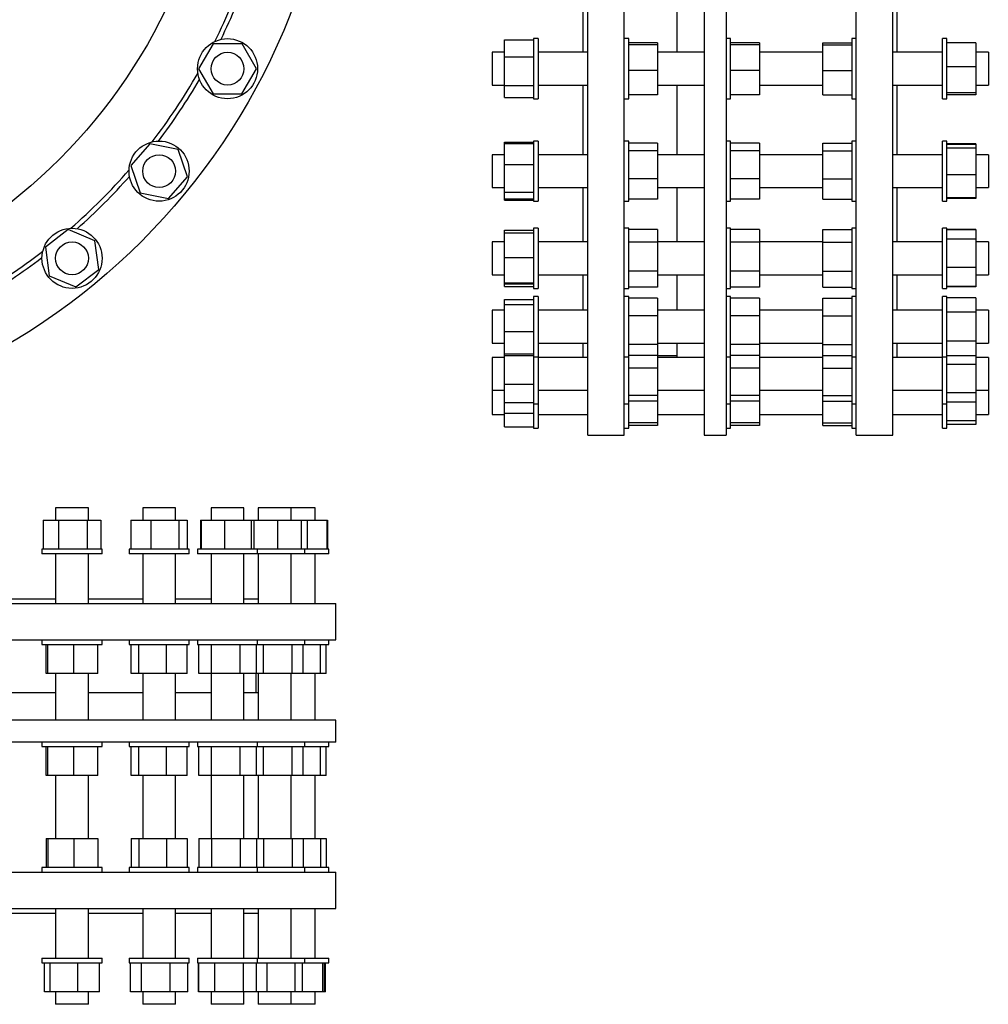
# Model space of a CAD drawing. Header units: millimetres. Extents: x 62 to 2262, y 38 to 2149.
# Tile 2 of 3: x 1198 to 2262, y 38 to 1119. Entities that reach past the tile are written whole.
import ezdxf

# ---------------------------------------------------------------- set-up
doc = ezdxf.new("R2010")
doc.units = ezdxf.units.MM

msp = doc.modelspace()

# ---------------------------------------------------------------- linework, layer by layer
at = {"color": 7, "linetype": 'Continuous', "lineweight": 25}
for p, q in [((1821.7, 662.9), (1821.7, 1390.4)), ((1861.7, 662.9), (1861.7, 1390.4)), ((1949.7, 1390.4), (1949.7, 662.9)), ((1973.7, 1390.4), (1973.7, 662.9)), ((2116.7, 662.9), (2116.7, 1390.4)), ((2156.7, 662.9), (2156.7, 1390.4)), ((1816.7, 1083.1), (1816.7, 1172.1)), ((1919.7, 1172.1), (1919.7, 1083.1)), ((2161.7, 1083.1), (2161.7, 1172.1)), ((1410.3, 1092.6), (1394.4, 1065.1)), ((1442.1, 1092.6), (1410.3, 1092.6)), ((1457.9, 1065.1), (1442.1, 1092.6)), ((1730.4, 1078.2), (1730.4, 1096.7)), ((1730.4, 1096.7), (1762.2, 1096.7)), ((1767.2, 1098.1), (1762.2, 1098.1)), ((1762.2, 1098.1), (1762.2, 1032.1)), ((1767.2, 1098.1), (1767.2, 1032.1)), ((1866.7, 1098.1), (1861.7, 1098.1)), ((1866.7, 1032.1), (1866.7, 1098.1)), ((1898.5, 1093.6), (1866.7, 1093.6)), ((1898.5, 1093.6), (1898.5, 1091.5)), ((1978.7, 1098.1), (1973.7, 1098.1)), ((1978.7, 1032.1), (1978.7, 1098.1)), ((2010.5, 1093.6), (1978.7, 1093.6)), ((2010.5, 1093.6), (2010.5, 1091.5)), ((2079.9, 1093.6), (2111.7, 1093.6)), ((2079.9, 1091.5), (2079.9, 1093.6)), ((2116.7, 1098.1), (2111.7, 1098.1)), ((2111.7, 1098.1), (2111.7, 1032.1)), ((2216.2, 1098.1), (2211.2, 1098.1)), ((2211.2, 1032.1), (2211.2, 1098.1)), ((2216.2, 1032.1), (2216.2, 1098.1)), ((2248, 1093.6), (2216.2, 1093.6)), ((2248, 1093.6), (2248, 1067.2)), ((1730.4, 1083.1), (1716.7, 1083.1)), ((1716.7, 1083.1), (1716.7, 1057.5)), ((1821.7, 1083.1), (1767.2, 1083.1)), ((1898.5, 1091.5), (1866.7, 1091.5)), ((1898.5, 1091.5), (1898.5, 1063)), ((1949.7, 1083.1), (1898.5, 1083.1)), ((2010.5, 1091.5), (1978.7, 1091.5)), ((2010.5, 1091.5), (2010.5, 1063)), ((2079.9, 1083.1), (2010.5, 1083.1)), ((2079.9, 1091.5), (2111.7, 1091.5)), ((2079.9, 1063), (2079.9, 1091.5)), ((2211.2, 1083.1), (2156.7, 1083.1)), ((2261.7, 1083.1), (2248, 1083.1)), ((2261.7, 1083.1), (2261.7, 1057.5)), ((1730.4, 1046.6), (1730.4, 1078.2)), ((1730.4, 1078.2), (1762.2, 1078.2)), ((1394.4, 1065.1), (1410.3, 1037.6)), ((1442, 1037.6), (1457.9, 1065.1)), ((1898.5, 1063), (1866.7, 1063)), ((1898.5, 1063), (1898.5, 1036.6)), ((2010.5, 1063), (1978.7, 1063)), ((2010.5, 1063), (2010.5, 1036.6)), ((2079.9, 1063), (2111.7, 1063)), ((2079.9, 1036.6), (2079.9, 1063)), ((2248, 1067.2), (2216.2, 1067.2)), ((2248, 1067.2), (2248, 1038.7)), ((1716.7, 1057.5), (1716.7, 1047.1)), ((2261.7, 1057.5), (2261.7, 1047.1)), ((1410.3, 1037.6), (1442, 1037.6)), ((1716.7, 1047.1), (1730.4, 1047.1)), ((1730.4, 1046.6), (1762.2, 1046.6)), ((1730.4, 1033.5), (1730.4, 1046.6)), ((1767.2, 1047.1), (1821.7, 1047.1)), ((1816.7, 970.7), (1816.7, 1047.1)), ((1898.5, 1047.1), (1949.7, 1047.1)), ((1919.7, 1047.1), (1919.7, 970.7)), ((2010.5, 1047.1), (2079.9, 1047.1)), ((2156.7, 1047.1), (2211.2, 1047.1)), ((2161.7, 970.7), (2161.7, 1047.1)), ((2248, 1038.7), (2216.2, 1038.7)), ((2248, 1047.1), (2261.7, 1047.1)), ((2248, 1038.7), (2248, 1036.6)), ((1730.4, 1033.5), (1762.2, 1033.5)), ((1762.2, 1032.1), (1767.2, 1032.1)), ((1861.7, 1032.1), (1866.7, 1032.1)), ((1898.5, 1036.6), (1866.7, 1036.6)), ((1973.7, 1032.1), (1978.7, 1032.1)), ((2010.5, 1036.6), (1978.7, 1036.6)), ((2079.9, 1036.6), (2111.7, 1036.6)), ((2111.7, 1032.1), (2116.7, 1032.1)), ((2211.2, 1032.1), (2216.2, 1032.1)), ((2248, 1036.6), (2216.2, 1036.6)), ((1730.4, 984.4), (1762.2, 984.4)), ((1730.4, 983), (1730.4, 984.4)), ((1767.2, 985.7), (1762.2, 985.7)), ((1762.2, 985.7), (1762.2, 919.7)), ((1767.2, 985.7), (1767.2, 919.7)), ((1866.7, 985.7), (1861.7, 985.7)), ((1866.7, 919.7), (1866.7, 985.7)), ((1978.7, 985.7), (1973.7, 985.7)), ((1978.7, 919.7), (1978.7, 985.7)), ((2116.7, 985.7), (2111.7, 985.7)), ((2111.7, 985.7), (2111.7, 919.7)), ((2216.2, 985.7), (2211.2, 985.7)), ((2211.2, 919.7), (2211.2, 985.7)), ((2216.2, 919.7), (2216.2, 985.7)), ((1340.8, 982.7), (1319.9, 958.9)), ((1372, 976.5), (1340.8, 982.7)), ((1382.2, 946.4), (1372, 976.5)), ((1730.4, 983), (1762.2, 983)), ((1730.4, 959.8), (1730.4, 983)), ((1898.5, 983.3), (1866.7, 983.3)), ((1898.5, 975.1), (1866.7, 975.1)), ((1898.5, 983.3), (1898.5, 975.1)), ((1898.5, 975.1), (1898.5, 944.4)), ((2010.5, 983.3), (1978.7, 983.3)), ((2010.5, 975.1), (1978.7, 975.1)), ((2010.5, 983.3), (2010.5, 975.1)), ((2010.5, 975.1), (2010.5, 944.4)), ((2079.9, 983.3), (2111.7, 983.3)), ((2079.9, 975.1), (2079.9, 983.3)), ((2079.9, 944.4), (2079.9, 975.1)), ((2079.9, 975.1), (2111.7, 975.1)), ((2248, 982.7), (2216.2, 982.7)), ((2248, 982), (2216.2, 982)), ((2248, 977.9), (2216.2, 977.9)), ((2248, 982.7), (2248, 982)), ((2248, 982), (2248, 977.9)), ((2248, 977.9), (2248, 948.5)), ((1730.4, 970.7), (1716.7, 970.7)), ((1716.7, 970.7), (1716.7, 942)), ((1821.7, 970.7), (1767.2, 970.7)), ((1949.7, 970.7), (1898.5, 970.7)), ((2079.9, 970.7), (2010.5, 970.7)), ((2211.2, 970.7), (2156.7, 970.7)), ((2261.7, 970.7), (2248, 970.7)), ((2261.7, 970.7), (2261.7, 942)), ((1319.9, 958.9), (1330.1, 928.8)), ((1730.4, 959.8), (1762.2, 959.8)), ((1730.4, 929.5), (1730.4, 959.8)), ((1361.2, 922.6), (1382.2, 946.4)), ((1716.7, 942), (1716.7, 934.7)), ((1898.5, 944.4), (1866.7, 944.4)), ((1898.5, 944.4), (1898.5, 922)), ((2010.5, 944.4), (1978.7, 944.4)), ((2010.5, 944.4), (2010.5, 922)), ((2079.9, 944.4), (2111.7, 944.4)), ((2079.9, 922), (2079.9, 944.4)), ((2248, 948.5), (2216.2, 948.5)), ((2248, 948.5), (2248, 923.3)), ((2261.7, 942), (2261.7, 934.7)), ((1716.7, 934.7), (1730.4, 934.7)), ((1767.2, 934.7), (1821.7, 934.7)), ((1816.7, 875), (1816.7, 934.7)), ((1898.5, 934.7), (1949.7, 934.7)), ((1919.7, 934.7), (1919.7, 875)), ((2010.5, 934.7), (2079.9, 934.7)), ((2156.7, 934.7), (2211.2, 934.7)), ((2161.7, 875), (2161.7, 934.7)), ((2248, 934.7), (2261.7, 934.7)), ((1330.1, 928.8), (1361.2, 922.6)), ((1730.4, 929.5), (1762.2, 929.5)), ((1730.4, 922.3), (1730.4, 929.5)), ((1730.4, 922.3), (1762.2, 922.3)), ((1730.4, 920.9), (1730.4, 922.3)), ((1730.4, 920.9), (1762.2, 920.9)), ((1762.2, 919.7), (1767.2, 919.7)), ((1861.7, 919.7), (1866.7, 919.7)), ((1898.5, 922), (1866.7, 922)), ((1973.7, 919.7), (1978.7, 919.7)), ((2010.5, 922), (1978.7, 922)), ((2079.9, 922), (2111.7, 922)), ((2111.7, 919.7), (2116.7, 919.7)), ((2211.2, 919.7), (2216.2, 919.7)), ((2248, 923.3), (2216.2, 923.3)), ((2248, 922.6), (2216.2, 922.6)), ((2248, 923.3), (2248, 922.6)), ((1251.3, 888.5), (1226.1, 869.2)), ((1280.6, 876.3), (1251.3, 888.5)), ((1730.4, 887.9), (1762.2, 887.9)), ((1730.4, 885), (1730.4, 887.9)), ((1767.2, 890), (1762.2, 890)), ((1762.2, 890), (1762.2, 824)), ((1767.2, 890), (1767.2, 824)), ((1866.7, 890), (1861.7, 890)), ((1866.7, 824), (1866.7, 890)), ((1898.5, 888.7), (1866.7, 888.7)), ((1898.5, 888.7), (1898.5, 874.6)), ((1978.7, 890), (1973.7, 890)), ((1978.7, 824), (1978.7, 890)), ((2010.5, 888.7), (1978.7, 888.7)), ((2010.5, 888.7), (2010.5, 874.6)), ((2079.9, 888.7), (2111.7, 888.7)), ((2079.9, 874.6), (2079.9, 888.7)), ((2116.7, 890), (2111.7, 890)), ((2111.7, 890), (2111.7, 824)), ((2216.2, 890), (2211.2, 890)), ((2211.2, 824), (2211.2, 890)), ((2216.2, 824), (2216.2, 890)), ((2248, 888.5), (2216.2, 888.5)), ((2248, 888.1), (2216.2, 888.1)), ((2248, 888.5), (2248, 888.1)), ((2248, 888.1), (2248, 878)), ((1284.7, 844.8), (1280.6, 876.3)), ((1730.4, 885), (1762.2, 885)), ((1730.4, 858), (1730.4, 885)), ((2248, 878), (2216.2, 878)), ((2248, 878), (2248, 846.8)), ((1226.1, 869.2), (1230.2, 837.7)), ((1730.4, 875), (1716.7, 875)), ((1716.7, 875), (1716.7, 843.7)), ((1821.7, 875), (1767.2, 875)), ((1898.5, 874.6), (1866.7, 874.6)), ((1949.7, 875), (1898.5, 875)), ((1898.5, 874.6), (1898.5, 843)), ((2010.5, 874.6), (1978.7, 874.6)), ((2079.9, 875), (2010.5, 875)), ((2010.5, 874.6), (2010.5, 843)), ((2079.9, 874.6), (2111.7, 874.6)), ((2079.9, 843), (2079.9, 874.6)), ((2211.2, 875), (2156.7, 875)), ((2261.7, 875), (2248, 875)), ((2261.7, 875), (2261.7, 843.7)), ((1730.4, 858), (1762.2, 858)), ((1730.4, 830), (1730.4, 858)), ((1259.5, 825.5), (1284.7, 844.8)), ((1716.7, 843.7), (1716.7, 839)), ((2248, 846.8), (2216.2, 846.8)), ((2248, 846.8), (2248, 825.9)), ((2261.7, 843.7), (2261.7, 839)), ((1230.2, 837.7), (1259.5, 825.5)), ((1716.7, 839), (1730.4, 839)), ((1767.2, 839), (1821.7, 839)), ((1816.7, 799.9), (1816.7, 839)), ((1898.5, 843), (1866.7, 843)), ((1898.5, 843), (1898.5, 825.3)), ((1898.5, 839), (1949.7, 839)), ((1919.7, 839), (1919.7, 799.9)), ((2010.5, 843), (1978.7, 843)), ((2010.5, 843), (2010.5, 825.3)), ((2010.5, 839), (2079.9, 839)), ((2079.9, 825.3), (2079.9, 843)), ((2079.9, 843), (2111.7, 843)), ((2156.7, 839), (2211.2, 839)), ((2161.7, 799.9), (2161.7, 839)), ((2248, 839), (2261.7, 839)), ((1730.4, 830), (1762.2, 830)), ((1730.4, 829), (1730.4, 830)), ((1730.4, 829), (1762.2, 829)), ((1730.4, 826.1), (1730.4, 829)), ((1730.4, 826.1), (1762.2, 826.1)), ((1762.2, 824), (1767.2, 824)), ((1861.7, 824), (1866.7, 824)), ((1898.5, 825.3), (1866.7, 825.3)), ((1973.7, 824), (1978.7, 824)), ((2010.5, 825.3), (1978.7, 825.3)), ((2079.9, 825.3), (2111.7, 825.3)), ((2111.7, 824), (2116.7, 824)), ((2211.2, 824), (2216.2, 824)), ((2248, 825.9), (2216.2, 825.9)), ((2248, 825.5), (2216.2, 825.5)), ((2248, 825.9), (2248, 825.5)), ((1730.4, 811.6), (1762.2, 811.6)), ((1730.4, 806.4), (1730.4, 811.6)), ((1767.2, 814.9), (1762.2, 814.9)), ((1762.2, 814.9), (1762.2, 748.9)), ((1767.2, 814.9), (1767.2, 748.9)), ((1866.7, 814.9), (1861.7, 814.9)), ((1866.7, 748.9), (1866.7, 814.9)), ((1898.5, 813.3), (1866.7, 813.3)), ((1898.5, 813.3), (1898.5, 794)), ((1978.7, 814.9), (1973.7, 814.9)), ((1978.7, 748.9), (1978.7, 814.9)), ((2010.5, 813.3), (1978.7, 813.3)), ((2010.5, 813.3), (2010.5, 794)), ((2079.9, 813.3), (2111.7, 813.3)), ((2079.9, 794), (2079.9, 813.3)), ((2116.7, 814.9), (2111.7, 814.9)), ((2111.7, 814.9), (2111.7, 748.9)), ((2216.2, 814.9), (2211.2, 814.9)), ((2211.2, 748.9), (2211.2, 814.9)), ((2216.2, 748.9), (2216.2, 814.9)), ((2248, 813.6), (2216.2, 813.6)), ((2248, 813.6), (2248, 797.8)), ((1730.4, 799.9), (1716.7, 799.9)), ((1716.7, 799.9), (1716.7, 766.5)), ((1730.4, 776.7), (1730.4, 806.4)), ((1730.4, 806.4), (1762.2, 806.4)), ((1821.7, 799.9), (1767.2, 799.9)), ((1949.7, 799.9), (1898.5, 799.9)), ((2079.9, 799.9), (2010.5, 799.9)), ((2211.2, 799.9), (2156.7, 799.9)), ((2261.7, 799.9), (2248, 799.9)), ((2261.7, 799.9), (2261.7, 766.5)), ((1898.5, 794), (1866.7, 794)), ((1898.5, 794), (1898.5, 762.5)), ((2010.5, 794), (1978.7, 794)), ((2010.5, 794), (2010.5, 762.5)), ((2079.9, 794), (2111.7, 794)), ((2079.9, 762.5), (2079.9, 794)), ((2248, 797.8), (2216.2, 797.8)), ((2248, 797.8), (2248, 766)), ((1730.4, 776.7), (1762.2, 776.7)), ((1730.4, 752.1), (1730.4, 776.7)), ((1716.7, 766.5), (1716.7, 763.9)), ((1716.7, 763.9), (1730.4, 763.9)), ((1767.2, 763.9), (1821.7, 763.9)), ((1816.7, 748.1), (1816.7, 763.9)), ((1898.5, 762.5), (1866.7, 762.5)), ((1898.5, 763.9), (1949.7, 763.9)), ((1898.5, 762.5), (1898.5, 750.4)), ((1919.7, 763.9), (1919.7, 748.1)), ((2010.5, 762.5), (1978.7, 762.5)), ((2010.5, 763.9), (2079.9, 763.9)), ((2010.5, 762.5), (2010.5, 750.4)), ((2079.9, 762.5), (2111.7, 762.5)), ((2079.9, 750.4), (2079.9, 762.5)), ((2156.7, 763.9), (2211.2, 763.9)), ((2161.7, 748.1), (2161.7, 763.9)), ((2248, 766), (2216.2, 766)), ((2248, 766), (2248, 750.1)), ((2248, 763.9), (2261.7, 763.9)), ((2261.7, 766.5), (2261.7, 763.9)), ((1730.4, 748.1), (1716.7, 748.1)), ((1716.7, 748.1), (1716.7, 713.2)), ((1730.4, 752.1), (1762.2, 752.1)), ((1730.4, 750.2), (1730.4, 752.1)), ((1730.4, 718.9), (1730.4, 750.2)), ((1730.4, 750.2), (1762.2, 750.2)), ((1762.2, 748.9), (1767.2, 748.9)), ((1762.2, 748.9), (1762.2, 697.1)), ((1767.2, 748.9), (1767.2, 697.1)), ((1821.7, 748.1), (1767.2, 748.1)), ((1861.7, 748.9), (1866.7, 748.9)), ((1898.5, 750.4), (1866.7, 750.4)), ((1866.7, 697.1), (1866.7, 748.9)), ((1898.5, 750.4), (1919.7, 750.4)), ((1898.5, 750.4), (1898.5, 736.3)), ((1949.7, 748.1), (1898.5, 748.1)), ((1973.7, 748.9), (1978.7, 748.9)), ((2010.5, 750.4), (1978.7, 750.4)), ((1978.7, 697.1), (1978.7, 748.9)), ((2010.5, 750.4), (2010.5, 736.3)), ((2079.9, 748.1), (2010.5, 748.1)), ((2079.9, 750.4), (2111.7, 750.4)), ((2079.9, 736.3), (2079.9, 750.4)), ((2111.7, 748.9), (2116.7, 748.9)), ((2111.7, 748.9), (2111.7, 697.1)), ((2211.2, 748.1), (2156.7, 748.1)), ((2211.2, 748.9), (2216.2, 748.9)), ((2211.2, 697.1), (2211.2, 748.9)), ((2248, 750.1), (2216.2, 750.1)), ((2216.2, 697.1), (2216.2, 748.9)), ((2248, 750.1), (2248, 740.3)), ((2261.7, 748.1), (2248, 748.1)), ((2261.7, 748.1), (2261.7, 713.2)), ((1898.5, 736.3), (1866.7, 736.3)), ((1898.5, 736.3), (1898.5, 706.2)), ((2010.5, 736.3), (1978.7, 736.3)), ((2010.5, 736.3), (2010.5, 706.2)), ((2079.9, 736.3), (2111.7, 736.3)), ((2079.9, 706.2), (2079.9, 736.3)), ((2248, 740.3), (2216.2, 740.3)), ((2248, 740.3), (2248, 709.2)), ((1730.4, 718.9), (1762.2, 718.9)), ((1730.4, 698.8), (1730.4, 718.9)), ((1716.7, 713.2), (1716.7, 712.1)), ((1716.7, 712.1), (1730.4, 712.1)), ((1716.7, 712.1), (1716.7, 685.9)), ((1767.2, 712.1), (1821.7, 712.1)), ((1898.5, 706.2), (1866.7, 706.2)), ((1898.5, 712.1), (1949.7, 712.1)), ((1898.5, 706.2), (1898.5, 700)), ((2010.5, 706.2), (1978.7, 706.2)), ((2010.5, 712.1), (2079.9, 712.1)), ((2010.5, 706.2), (2010.5, 700)), ((2079.9, 706.2), (2111.7, 706.2)), ((2079.9, 700), (2079.9, 706.2)), ((2156.7, 712.1), (2211.2, 712.1)), ((2248, 709.2), (2216.2, 709.2)), ((2248, 712.1), (2261.7, 712.1)), ((2248, 709.2), (2248, 698.9)), ((2261.7, 713.2), (2261.7, 712.1)), ((2261.7, 712.1), (2261.7, 685.9)), ((1730.4, 698.8), (1762.2, 698.8)), ((1730.4, 686.9), (1730.4, 698.8)), ((1762.2, 697.1), (1767.2, 697.1)), ((1762.2, 697.1), (1762.2, 670.7)), ((1767.2, 697.1), (1767.2, 670.7)), ((1861.7, 697.1), (1866.7, 697.1)), ((1898.5, 700), (1866.7, 700)), ((1866.7, 670.7), (1866.7, 697.1)), ((1898.5, 700), (1898.5, 676.2)), ((1973.7, 697.1), (1978.7, 697.1)), ((2010.5, 700), (1978.7, 700)), ((1978.7, 670.7), (1978.7, 697.1)), ((2010.5, 700), (2010.5, 676.2)), ((2079.9, 700), (2111.7, 700)), ((2079.9, 676.2), (2079.9, 700)), ((2111.7, 697.1), (2116.7, 697.1)), ((2111.7, 697.1), (2111.7, 670.7)), ((2211.2, 697.1), (2216.2, 697.1)), ((2211.2, 670.7), (2211.2, 697.1)), ((2248, 698.9), (2216.2, 698.9)), ((2216.2, 670.7), (2216.2, 697.1)), ((2248, 698.9), (2248, 678.5)), ((1716.7, 685.9), (1716.7, 685.7)), ((1716.7, 685.7), (1730.4, 685.7)), ((1730.4, 686.9), (1762.2, 686.9)), ((1730.4, 672), (1730.4, 686.9)), ((1767.2, 685.7), (1821.7, 685.7)), ((1898.5, 685.7), (1949.7, 685.7)), ((2010.5, 685.7), (2079.9, 685.7)), ((2156.7, 685.7), (2211.2, 685.7)), ((2248, 685.7), (2261.7, 685.7)), ((2261.7, 685.9), (2261.7, 685.7)), ((1730.4, 672), (1762.2, 672)), ((1762.2, 670.7), (1767.2, 670.7)), ((1861.7, 670.7), (1866.7, 670.7)), ((1898.5, 676.2), (1866.7, 676.2)), ((1898.5, 673.6), (1866.7, 673.6)), ((1898.5, 676.2), (1898.5, 673.6)), ((1973.7, 670.7), (1978.7, 670.7)), ((2010.5, 676.2), (1978.7, 676.2)), ((2010.5, 673.6), (1978.7, 673.6)), ((2010.5, 676.2), (2010.5, 673.6)), ((2079.9, 676.2), (2111.7, 676.2)), ((2079.9, 673.6), (2079.9, 676.2)), ((2079.9, 673.6), (2111.7, 673.6)), ((2111.7, 670.7), (2116.7, 670.7)), ((2211.2, 670.7), (2216.2, 670.7)), ((2248, 678.5), (2216.2, 678.5)), ((2248, 674.4), (2216.2, 674.4)), ((2248, 678.5), (2248, 674.4)), ((1821.7, 662.9), (1861.7, 662.9)), ((1949.7, 662.9), (1973.7, 662.9)), ((2116.7, 662.9), (2156.7, 662.9)), ((1237.4, 583.1), (1237.4, 569.4)), ((1267.5, 583.1), (1237.4, 583.1)), ((1273.4, 583.1), (1267.5, 583.1)), ((1273.4, 569.4), (1273.4, 583.1)), ((1333, 583.1), (1333, 569.4)), ((1365.5, 583.1), (1333, 583.1)), ((1369, 583.1), (1365.5, 583.1)), ((1369, 569.4), (1369, 583.1)), ((1408.2, 583.1), (1408.2, 569.4)), ((1442.5, 583.1), (1408.2, 583.1)), ((1444.2, 583.1), (1442.5, 583.1)), ((1444.2, 569.4), (1444.2, 583.1)), ((1459.9, 583.1), (1459.9, 569.4)), ((1495.4, 583.1), (1459.9, 583.1)), ((1495.9, 583.1), (1495.4, 583.1)), ((1495.9, 569.4), (1495.9, 583.1)), ((1522.3, 583.1), (1495.9, 583.1)), ((1522.3, 569.4), (1522.3, 583.1)), ((1223.6, 569.4), (1223.6, 537.6)), ((1223.6, 569.4), (1240.4, 569.4)), ((1240.4, 569.4), (1240.4, 537.6)), ((1240.4, 569.4), (1272.1, 569.4)), ((1272.1, 569.4), (1272.1, 537.6)), ((1272.1, 569.4), (1287.1, 569.4)), ((1287.1, 569.4), (1287.1, 537.6)), ((1320.1, 569.4), (1320.1, 537.6)), ((1320.1, 569.4), (1341.8, 569.4)), ((1341.8, 569.4), (1341.8, 537.6)), ((1341.8, 569.4), (1372.7, 569.4)), ((1372.7, 569.4), (1372.7, 537.6)), ((1372.7, 569.4), (1382, 569.4)), ((1382, 569.4), (1382, 537.6)), ((1396.4, 569.4), (1396.4, 537.6)), ((1396.4, 569.4), (1397.2, 569.4)), ((1397.2, 569.4), (1397.2, 537.6)), ((1397.2, 569.4), (1423, 569.4)), ((1423, 569.4), (1423, 537.6)), ((1423, 569.4), (1452, 569.4)), ((1452, 569.4), (1452, 537.6)), ((1452, 569.4), (1455.1, 569.4)), ((1455.1, 569.4), (1455.1, 537.6)), ((1455.1, 569.4), (1481, 569.4)), ((1481, 569.4), (1481, 537.6)), ((1481, 569.4), (1506.9, 569.4)), ((1506.9, 569.4), (1506.9, 537.6)), ((1506.9, 569.4), (1513.5, 569.4)), ((1513.5, 569.4), (1513.5, 537.6)), ((1513.5, 569.4), (1535.2, 569.4)), ((1535.2, 569.4), (1535.2, 537.6)), ((1535.2, 569.4), (1536.1, 569.4)), ((1536.1, 569.4), (1536.1, 537.6)), ((1222.4, 537.6), (1222.4, 532.6)), ((1288.4, 537.6), (1222.4, 537.6)), ((1288.4, 532.6), (1222.4, 532.6)), ((1237.4, 532.6), (1237.4, 478.1)), ((1273.4, 478.1), (1273.4, 532.6)), ((1288.4, 532.6), (1288.4, 537.6)), ((1318, 537.6), (1318, 532.6)), ((1384, 537.6), (1318, 537.6)), ((1384, 532.6), (1318, 532.6)), ((1333, 532.6), (1333, 478.1)), ((1369, 478.1), (1369, 532.6)), ((1384, 532.6), (1384, 537.6)), ((1393.2, 537.6), (1393.2, 532.6)), ((1459.2, 537.6), (1393.2, 537.6)), ((1459.2, 532.6), (1393.2, 532.6)), ((1408.2, 532.6), (1408.2, 478.1)), ((1444.2, 478.1), (1444.2, 532.6)), ((1459.2, 532.6), (1459.2, 537.6)), ((1510.9, 537.6), (1459.2, 537.6)), ((1510.9, 532.6), (1459.2, 532.6)), ((1459.9, 532.6), (1459.9, 478.1)), ((1495.9, 478.1), (1495.9, 532.6)), ((1510.9, 532.6), (1510.9, 537.6)), ((1537.3, 537.6), (1510.9, 537.6)), ((1537.3, 532.6), (1510.9, 532.6)), ((1522.3, 478.1), (1522.3, 532.6)), ((1537.3, 532.6), (1537.3, 537.6)), ((90.1, 478.1), (1545.1, 478.1)), ((1160.9, 483.1), (1237.4, 483.1)), ((1273.4, 483.1), (1333, 483.1)), ((1369, 483.1), (1408.2, 483.1)), ((1444.2, 483.1), (1459.9, 483.1)), ((1545.1, 438.1), (1545.1, 478.1)), ((90.1, 438.1), (1545.1, 438.1)), ((1222.4, 438.1), (1222.4, 433.1)), ((1222.4, 433.1), (1227.9, 433.1)), ((1226.9, 401.3), (1226.9, 433.1)), ((1227.9, 433.1), (1288.4, 433.1)), ((1229, 401.3), (1229, 433.1)), ((1257.5, 401.3), (1257.5, 433.1)), ((1283.9, 401.3), (1283.9, 433.1)), ((1288.4, 433.1), (1288.4, 438.1)), ((1318, 438.1), (1318, 433.1)), ((1318, 433.1), (1327.7, 433.1)), ((1320.4, 401.3), (1320.4, 433.1)), ((1327.7, 433.1), (1384, 433.1)), ((1328.6, 401.3), (1328.6, 433.1)), ((1359.2, 401.3), (1359.2, 433.1)), ((1381.7, 401.3), (1381.7, 433.1)), ((1384, 433.1), (1384, 438.1)), ((1393.2, 438.1), (1393.2, 433.1)), ((1393.2, 433.1), (1407.8, 433.1)), ((1394.5, 401.3), (1394.5, 433.1)), ((1407.8, 433.1), (1459.2, 433.1)), ((1408.5, 401.3), (1408.5, 433.1)), ((1440.2, 401.3), (1440.2, 433.1)), ((1457.9, 401.3), (1457.9, 433.1)), ((1459.2, 433.1), (1459.2, 438.1)), ((1459.2, 433.1), (1465.3, 433.1)), ((1465.3, 433.1), (1510.9, 433.1)), ((1465.8, 401.3), (1465.8, 433.1)), ((1497.3, 401.3), (1497.3, 433.1)), ((1509.4, 401.3), (1509.4, 433.1)), ((1510.9, 433.1), (1510.9, 438.1)), ((1510.9, 433.1), (1537.3, 433.1)), ((1528.2, 401.3), (1528.2, 433.1)), ((1534.4, 401.3), (1534.4, 433.1)), ((1537.3, 433.1), (1537.3, 438.1)), ((1229, 401.3), (1226.9, 401.3)), ((1257.5, 401.3), (1229, 401.3)), ((1237.4, 401.3), (1237.4, 350)), ((1283.9, 401.3), (1257.5, 401.3)), ((1273.4, 350), (1273.4, 401.3)), ((1328.6, 401.3), (1320.4, 401.3)), ((1359.2, 401.3), (1328.6, 401.3)), ((1333, 401.3), (1333, 350)), ((1381.7, 401.3), (1359.2, 401.3)), ((1369, 350), (1369, 401.3)), ((1408.5, 401.3), (1394.5, 401.3)), ((1408.2, 401.3), (1408.2, 350)), ((1440.2, 401.3), (1408.5, 401.3)), ((1457.9, 401.3), (1440.2, 401.3)), ((1444.2, 350), (1444.2, 401.3)), ((1457.6, 380), (1457.6, 401.3)), ((1465.8, 401.3), (1457.9, 401.3)), ((1459.9, 401.3), (1459.9, 350)), ((1497.3, 401.3), (1465.8, 401.3)), ((1495.9, 350), (1495.9, 401.3)), ((1509.4, 401.3), (1497.3, 401.3)), ((1528.2, 401.3), (1509.4, 401.3)), ((1522.3, 350), (1522.3, 401.3)), ((1534.4, 401.3), (1528.2, 401.3)), ((1237.4, 380), (1160.9, 380)), ((1333, 380), (1273.4, 380)), ((1408.2, 380), (1369, 380)), ((1459.9, 380), (1444.2, 380)), ((1545.1, 350), (90.1, 350)), ((1545.1, 326), (1545.1, 350)), ((1545.1, 326), (90.1, 326)), ((1222.4, 326), (1222.4, 321)), ((1288.4, 321), (1288.4, 326)), ((1318, 326), (1318, 321)), ((1384, 321), (1384, 326)), ((1393.2, 326), (1393.2, 321)), ((1459.2, 321), (1459.2, 326)), ((1510.9, 321), (1510.9, 326)), ((1537.3, 321), (1537.3, 326)), ((1222.4, 321), (1227.9, 321)), ((1226.9, 289.2), (1226.9, 321)), ((1227.9, 321), (1288.4, 321)), ((1229, 289.2), (1229, 321)), ((1257.5, 289.2), (1257.5, 321)), ((1283.9, 289.2), (1283.9, 321)), ((1318, 321), (1327.7, 321)), ((1320.4, 289.2), (1320.4, 321)), ((1327.7, 321), (1384, 321)), ((1328.6, 289.2), (1328.6, 321)), ((1359.2, 289.2), (1359.2, 321)), ((1381.7, 289.2), (1381.7, 321)), ((1393.2, 321), (1407.8, 321)), ((1394.5, 289.2), (1394.5, 321)), ((1407.8, 321), (1459.2, 321)), ((1408.5, 289.2), (1408.5, 321)), ((1440.2, 289.2), (1440.2, 321)), ((1457.9, 289.2), (1457.9, 321)), ((1459.2, 321), (1465.3, 321)), ((1465.3, 321), (1510.9, 321)), ((1465.8, 289.2), (1465.8, 321)), ((1497.3, 289.2), (1497.3, 321)), ((1509.4, 289.2), (1509.4, 321)), ((1510.9, 321), (1537.3, 321)), ((1528.2, 289.2), (1528.2, 321)), ((1534.4, 289.2), (1534.4, 321)), ((1229, 289.2), (1226.9, 289.2)), ((1257.5, 289.2), (1229, 289.2)), ((1237.4, 289.2), (1237.4, 219.9)), ((1283.9, 289.2), (1257.5, 289.2)), ((1273.4, 219.9), (1273.4, 289.2)), ((1328.6, 289.2), (1320.4, 289.2)), ((1359.2, 289.2), (1328.6, 289.2)), ((1333, 289.2), (1333, 219.9)), ((1381.7, 289.2), (1359.2, 289.2)), ((1369, 219.9), (1369, 289.2)), ((1408.5, 289.2), (1394.5, 289.2)), ((1408.2, 289.2), (1408.2, 219.9)), ((1440.2, 289.2), (1408.5, 289.2)), ((1457.9, 289.2), (1440.2, 289.2)), ((1444.2, 219.9), (1444.2, 289.2)), ((1465.8, 289.2), (1457.9, 289.2)), ((1459.9, 289.2), (1459.9, 219.9)), ((1497.3, 289.2), (1465.8, 289.2)), ((1495.9, 219.9), (1495.9, 289.2)), ((1509.4, 289.2), (1497.3, 289.2)), ((1528.2, 289.2), (1509.4, 289.2)), ((1522.3, 219.9), (1522.3, 289.2)), ((1534.4, 289.2), (1528.2, 289.2)), ((1226.9, 219.9), (1226.9, 188.1)), ((1226.9, 219.9), (1229, 219.9)), ((1229, 219.9), (1229, 188.1)), ((1229, 219.9), (1257.5, 219.9)), ((1257.5, 219.9), (1257.5, 188.1)), ((1257.5, 219.9), (1283.9, 219.9)), ((1283.9, 219.9), (1283.9, 188.1)), ((1320.4, 219.9), (1320.4, 188.1)), ((1320.4, 219.9), (1328.6, 219.9)), ((1328.6, 219.9), (1328.6, 188.1)), ((1328.6, 219.9), (1359.2, 219.9)), ((1359.2, 219.9), (1359.2, 188.1)), ((1359.2, 219.9), (1381.7, 219.9)), ((1381.7, 219.9), (1381.7, 188.1)), ((1394.5, 219.9), (1394.5, 188.1)), ((1394.5, 219.9), (1408.5, 219.9)), ((1408.5, 219.9), (1408.5, 188.1)), ((1408.5, 219.9), (1440.2, 219.9)), ((1440.2, 219.9), (1440.2, 188.1)), ((1440.2, 219.9), (1457.9, 219.9)), ((1457.9, 219.9), (1457.9, 188.1)), ((1457.9, 219.9), (1465.8, 219.9)), ((1465.8, 219.9), (1465.8, 188.1)), ((1465.8, 219.9), (1497.3, 219.9)), ((1497.3, 219.9), (1497.3, 188.1)), ((1497.3, 219.9), (1509.4, 219.9)), ((1509.4, 219.9), (1509.4, 188.1)), ((1509.4, 219.9), (1528.2, 219.9)), ((1528.2, 219.9), (1528.2, 188.1)), ((1528.2, 219.9), (1534.4, 219.9)), ((1534.4, 219.9), (1534.4, 188.1)), ((1222.4, 188.1), (1222.4, 183.1)), ((1227.9, 188.1), (1222.4, 188.1)), ((1288.4, 188.1), (1227.9, 188.1)), ((1288.4, 183.1), (1288.4, 188.1)), ((1318, 188.1), (1318, 183.1)), ((1327.7, 188.1), (1318, 188.1)), ((1384, 188.1), (1327.7, 188.1)), ((1384, 183.1), (1384, 188.1)), ((1393.2, 188.1), (1393.2, 183.1)), ((1407.8, 188.1), (1393.2, 188.1)), ((1459.2, 188.1), (1407.8, 188.1)), ((1459.2, 183.1), (1459.2, 188.1)), ((1465.3, 188.1), (1459.2, 188.1)), ((1510.9, 188.1), (1465.3, 188.1)), ((1510.9, 183.1), (1510.9, 188.1)), ((1537.3, 188.1), (1510.9, 188.1)), ((1537.3, 183.1), (1537.3, 188.1)), ((90.1, 183.1), (1545.1, 183.1)), ((1545.1, 143.1), (1545.1, 183.1)), ((90.1, 143.1), (1545.1, 143.1)), ((1237.4, 143.1), (1237.4, 88.6)), ((1273.4, 88.6), (1273.4, 143.1)), ((1333, 143.1), (1333, 88.6)), ((1369, 88.6), (1369, 143.1)), ((1408.2, 143.1), (1408.2, 88.6)), ((1444.2, 88.6), (1444.2, 143.1)), ((1459.9, 143.1), (1459.9, 88.6)), ((1495.9, 88.6), (1495.9, 143.1)), ((1522.3, 88.6), (1522.3, 143.1)), ((1160.9, 138.1), (1237.4, 138.1)), ((1273.4, 138.1), (1333, 138.1)), ((1369, 138.1), (1408.2, 138.1)), ((1444.2, 138.1), (1459.9, 138.1)), ((1222.4, 88.6), (1222.4, 83.6)), ((1222.4, 88.6), (1288.4, 88.6)), ((1288.4, 83.6), (1288.4, 88.6)), ((1318, 88.6), (1318, 83.6)), ((1318, 88.6), (1384, 88.6)), ((1384, 83.6), (1384, 88.6)), ((1393.2, 88.6), (1393.2, 83.6)), ((1393.2, 88.6), (1459.2, 88.6)), ((1459.2, 83.6), (1459.2, 88.6)), ((1459.2, 88.6), (1510.9, 88.6)), ((1510.9, 83.6), (1510.9, 88.6)), ((1510.9, 88.6), (1537.3, 88.6)), ((1537.3, 83.6), (1537.3, 88.6)), ((1222.4, 83.6), (1288.4, 83.6)), ((1225.3, 51.8), (1225.3, 83.6)), ((1231.5, 51.8), (1231.5, 83.6)), ((1261.6, 51.8), (1261.6, 83.6)), ((1285.5, 51.8), (1285.5, 83.6)), ((1318, 83.6), (1384, 83.6)), ((1319.5, 51.8), (1319.5, 83.6)), ((1331.7, 51.8), (1331.7, 83.6)), ((1363.2, 51.8), (1363.2, 83.6)), ((1382.5, 51.8), (1382.5, 83.6)), ((1393.2, 83.6), (1459.2, 83.6)), ((1394.4, 51.8), (1394.4, 83.6)), ((1394.5, 51.8), (1394.5, 83.6)), ((1412.2, 51.8), (1412.2, 83.6)), ((1443.8, 51.8), (1443.8, 83.6)), ((1457.9, 51.8), (1457.9, 83.6)), ((1459.2, 83.6), (1510.9, 83.6)), ((1469.7, 51.8), (1469.7, 83.6)), ((1500.4, 51.8), (1500.4, 83.6)), ((1508.6, 51.8), (1508.6, 83.6)), ((1510.9, 83.6), (1537.3, 83.6)), ((1530.7, 51.8), (1530.7, 83.6)), ((1532.8, 51.8), (1532.8, 83.6)), ((1533.7, 51.8), (1533.7, 83.6)), ((1231.5, 51.8), (1225.3, 51.8)), ((1261.6, 51.8), (1231.5, 51.8)), ((1237.4, 51.8), (1237.4, 38.1)), ((1285.5, 51.8), (1261.6, 51.8)), ((1273.4, 38.1), (1273.4, 51.8)), ((1331.7, 51.8), (1319.5, 51.8)), ((1363.2, 51.8), (1331.7, 51.8)), ((1333, 51.8), (1333, 38.1)), ((1382.5, 51.8), (1363.2, 51.8)), ((1369, 38.1), (1369, 51.8)), ((1394.5, 51.8), (1394.4, 51.8)), ((1412.2, 51.8), (1394.5, 51.8)), ((1408.2, 51.8), (1408.2, 38.1)), ((1443.8, 51.8), (1412.2, 51.8)), ((1457.9, 51.8), (1443.8, 51.8)), ((1444.2, 38.1), (1444.2, 51.8)), ((1469.7, 51.8), (1457.9, 51.8)), ((1459.9, 51.8), (1459.9, 38.1)), ((1500.4, 51.8), (1469.7, 51.8)), ((1495.9, 38.1), (1495.9, 51.8)), ((1508.6, 51.8), (1500.4, 51.8)), ((1530.7, 51.8), (1508.6, 51.8)), ((1522.3, 38.1), (1522.3, 51.8)), ((1532.8, 51.8), (1530.7, 51.8)), ((1533.7, 51.8), (1532.8, 51.8)), ((1267.5, 38.1), (1237.4, 38.1)), ((1273.4, 38.1), (1267.5, 38.1)), ((1365.5, 38.1), (1333, 38.1)), ((1369, 38.1), (1365.5, 38.1)), ((1442.5, 38.1), (1408.2, 38.1)), ((1444.2, 38.1), (1442.5, 38.1)), ((1495.4, 38.1), (1459.9, 38.1)), ((1495.9, 38.1), (1495.4, 38.1)), ((1522.3, 38.1), (1495.9, 38.1))]:
    msp.add_line(p, q, dxfattribs=at)
for centre, radius in [((817.6, 1390.4), 727.5), ((817.6, 1390.4), 600), ((1426.2, 1065.1), 33), ((1426.2, 1065.1), 18), ((1351, 952.7), 33), ((1351, 952.7), 18), ((1255.4, 857), 33), ((1255.4, 857), 18)]:
    msp.add_circle(centre, radius, dxfattribs=at)
for radius, start, end in [(664, 333.5953, 341.4047), (669, 334.0218, 340.9782), (664, 322.3453, 330.1547), (669, 322.7718, 329.7282), (664, 311.0953, 318.9047), (669, 311.5218, 318.4782), (664, 299.8453, 307.6547), (669, 300.2718, 307.2282)]:
    msp.add_arc((817.6, 1390.4), radius, start, end, dxfattribs=at)

doc.saveas('drawing.dxf')
